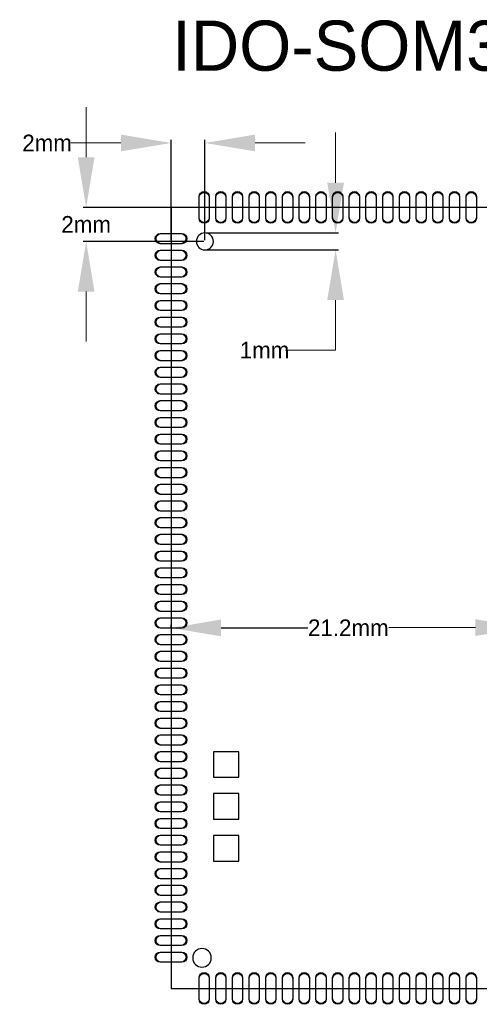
# Model space of a CAD drawing. Extents: x -7 to 161, y -5 to 58.
# Tile 7 of 13: x 90 to 118, y 0 to 58. Entities that reach past the tile are written whole.
import ezdxf

# ---------------------------------------------------------------- set-up
doc = ezdxf.new("R2010")
doc.units = 0
doc.header["$MEASUREMENT"] = 0
doc.layers.get('0').update_dxf_attribs({"linetype": 'CONTINUOUS'})
doc.layers.get('Defpoints').update_dxf_attribs({"linetype": 'CONTINUOUS'})
for name, color, linetype in [('BG_OUTLINE', 6, 'CONTINUOUS'), ('BG_SILKSCREEN_BOTTOM', 7, 'CONTINUOUS'), ('PIN_BOTTOM', 254, 'CONTINUOUS'), ('PIN_SOLDERMASK_BOTTOM', 254, 'CONTINUOUS')]:
    doc.layers.add(name, color=color, linetype=linetype)
doc.dimstyles.get("Standard").update_dxf_attribs({"dimtxt": 0.18, "dimasz": 0.18, "dimexe": 0.18, "dimexo": 0.0625, "dimgap": 0.09, "dimtad": 0, "dimtih": 1, "dimtoh": 1, "dimdec": 4, "dimzin": 0, "dimdsep": 46, "dimtxsty": 'STANDARD', "dimcen": 0.09, "dimadec": 0, "dimazin": 0, "dimtfac": 1, "dimtdec": 4, "dimtofl": 0, "dimtmove": 0, "dimatfit": 3, "dimfxl": 1, "dimtolj": 1, "dimtzin": 0, "dimarcsym": 0})

# ---------------------------------------------------------------- blocks, each defined once
blk = doc.blocks.new('*D18')
at = {"color": 0, "linetype": 'Continuous', "lineweight": -2, "transparency": 16777216}
for p, q in [((99.229, 22.135), (99.229, 22.258)), ((102.229, 22.082), (107.423, 22.088)), ((117.464, 22.1), (112.27, 22.094)), ((120.464, 22.16), (120.464, 22.284))]:
    blk.add_line(p, q, dxfattribs=at)
at = {"color": 0, "linetype": 'Continuous', "transparency": 16777216}
for points in [[(102.229, 22.582), (102.23, 21.582), (99.229, 22.078)], [(117.463, 22.6), (117.464, 21.6), (120.464, 22.104)]]:
    blk.add_solid(points, dxfattribs=at)
at = {"layer": 'Defpoints', "color": 0, "linetype": 'Continuous', "transparency": 16777216}
for p in [(99.229, 22.078), (99.229, 22.072), (120.464, 22.098)]:
    blk.add_point(p, dxfattribs=at)
at = {"color": 0, "linetype": 'Continuous', "transparency": 16777216, "insert": (109.847, 22.091), "char_height": 1, "attachment_point": 5}
blk.add_mtext('\\A1;21.2mm', dxfattribs=at)
blk = doc.blocks.new('*D20')
at = {"color": 0, "linetype": 'Continuous', "lineweight": -2, "transparency": 16777216}
for p, q in [((99.229, 45.275), (99.229, 51.281)), ((101.261, 45.275), (101.261, 51.281))]:
    blk.add_line(p, q, dxfattribs=at)
at = {"color": 0, "linetype": 'Continuous', "lineweight": 5, "transparency": 16777216}
for p, q in [((96.229, 51.101), (93.229, 51.101)), ((104.261, 51.101), (107.261, 51.101))]:
    blk.add_line(p, q, dxfattribs=at)
at = {"color": 0, "linetype": 'Continuous', "transparency": 16777216}
for points in [[(96.229, 51.601), (96.229, 50.601), (99.229, 51.101)], [(104.261, 51.601), (104.261, 50.601), (101.261, 51.101)]]:
    blk.add_solid(points, dxfattribs=at)
at = {"layer": 'Defpoints', "color": 0, "linetype": 'Continuous', "transparency": 16777216}
for p in [(99.229, 51.101), (99.229, 45.212), (101.261, 45.212)]:
    blk.add_point(p, dxfattribs=at)
at = {"color": 0, "linetype": 'Continuous', "transparency": 16777216, "insert": (91.806, 51.101), "char_height": 1, "attachment_point": 5}
blk.add_mtext('\\A1;2mm', dxfattribs=at)
blk = doc.blocks.new('*D21')
at = {"color": 0, "linetype": 'Continuous', "lineweight": 5, "transparency": 16777216}
for p, q in [((94.145, 50.244), (94.145, 53.244)), ((94.145, 42.212), (94.145, 39.212))]:
    blk.add_line(p, q, dxfattribs=at)
at = {"color": 0, "linetype": 'Continuous', "lineweight": -2, "transparency": 16777216}
for p, q in [((101.199, 47.244), (93.965, 47.244)), ((101.199, 45.212), (93.965, 45.212))]:
    blk.add_line(p, q, dxfattribs=at)
at = {"color": 0, "linetype": 'Continuous', "transparency": 16777216}
for points in [[(93.645, 50.244), (94.645, 50.244), (94.145, 47.244)], [(93.645, 42.212), (94.645, 42.212), (94.145, 45.212)]]:
    blk.add_solid(points, dxfattribs=at)
at = {"layer": 'Defpoints', "color": 0, "linetype": 'Continuous', "transparency": 16777216}
for p in [(94.145, 47.244), (101.261, 47.244), (101.261, 45.212)]:
    blk.add_point(p, dxfattribs=at)
at = {"color": 0, "linetype": 'Continuous', "transparency": 16777216, "insert": (94.145, 46.228), "char_height": 1, "attachment_point": 5}
blk.add_mtext('\\A1;2mm', dxfattribs=at)
blk = doc.blocks.new('*D23')
at = {"color": 0, "linetype": 'Continuous', "lineweight": 9, "transparency": 16777216}
for p, q in [((109.085, 48.72), (109.085, 51.72)), ((109.085, 41.704), (109.085, 38.704)), ((109.085, 38.704), (106.085, 38.704))]:
    blk.add_line(p, q, dxfattribs=at)
at = {"color": 0, "linetype": 'Continuous', "lineweight": -2, "transparency": 16777216}
for p, q in [((101.324, 45.72), (109.265, 45.72)), ((101.324, 44.704), (109.265, 44.704))]:
    blk.add_line(p, q, dxfattribs=at)
at = {"color": 0, "linetype": 'Continuous', "transparency": 16777216}
for points in [[(108.585, 48.72), (109.585, 48.72), (109.085, 45.72)], [(108.585, 41.704), (109.585, 41.704), (109.085, 44.704)]]:
    blk.add_solid(points, dxfattribs=at)
at = {"layer": 'Defpoints', "color": 0, "linetype": 'Continuous', "transparency": 16777216}
for p in [(101.261, 45.72), (101.261, 44.704), (109.085, 44.704)]:
    blk.add_point(p, dxfattribs=at)
at = {"color": 0, "linetype": 'Continuous', "transparency": 16777216, "insert": (104.828, 38.704), "char_height": 1, "attachment_point": 5}
blk.add_mtext('\\A1;1mm', dxfattribs=at)

msp = doc.modelspace()

# ---------------------------------------------------------------- linework, layer by layer
at = {"layer": 'BG_OUTLINE'}
msp.add_lwpolyline([(99.22946, 0.508), (160.18946, 0.508), (160.18946, 47.244), (99.22946, 47.244), (99.22946, 0.508)], dxfattribs=at)
msp.add_lwpolyline([(99.22946, 0.508), (160.18946, 0.508), (160.18946, 47.244), (99.22946, 47.244), (99.22946, 0.508)], dxfattribs=at)
msp.add_lwpolyline([(101.76946, 45.212, 1), (100.75346, 45.212, 1), (101.76946, 45.212)], format="xyb", dxfattribs=at)
msp.add_lwpolyline([(101.76946, 45.212, 1), (100.75346, 45.212, 1), (101.76946, 45.212)], format="xyb", dxfattribs=at)
at = {"layer": 'BG_SILKSCREEN_BOTTOM'}
msp.add_lwpolyline([(101.64119, 2.3368, 1), (100.52613, 2.3368, 1)], format="xyb", close=True, dxfattribs=at)
at = {"layer": 'PIN_BOTTOM'}
for points in [[(100.90586, 46.64875), (100.90586, 47.83925, -1), (101.51546, 47.83925), (101.51546, 46.64875, -1)], [(101.90585, 46.64875), (101.90585, 47.83925, -1), (102.51545, 47.83925), (102.51545, 46.64875, -1)], [(102.90585, 46.64875), (102.90585, 47.83925, -1), (103.51545, 47.83925), (103.51545, 46.64875, -1)], [(103.90585, 46.64875), (103.90585, 47.83925, -1), (104.51545, 47.83925), (104.51545, 46.64875, -1)], [(104.90585, 46.64875), (104.90585, 47.83925, -1), (105.51545, 47.83925), (105.51545, 46.64875, -1)], [(105.90585, 46.64875), (105.90585, 47.83925, -1), (106.51545, 47.83925), (106.51545, 46.64875, -1)], [(106.90584, 46.64875), (106.90584, 47.83925, -1), (107.51544, 47.83925), (107.51544, 46.64875, -1)], [(107.90584, 46.64875), (107.90584, 47.83925, -1), (108.51544, 47.83925), (108.51544, 46.64875, -1)], [(108.90584, 46.64875), (108.90584, 47.83925, -1), (109.51544, 47.83925), (109.51544, 46.64875, -1)], [(109.90584, 46.64875), (109.90584, 47.83925, -1), (110.51544, 47.83925), (110.51544, 46.64875, -1)], [(110.90584, 46.64875), (110.90584, 47.83925, -1), (111.51544, 47.83925), (111.51544, 46.64875, -1)], [(111.90583, 46.64875), (111.90583, 47.83925, -1), (112.51543, 47.83925), (112.51543, 46.64875, -1)], [(112.90583, 46.64875), (112.90583, 47.83925, -1), (113.51543, 47.83925), (113.51543, 46.64875, -1)], [(113.90583, 46.64875), (113.90583, 47.83925, -1), (114.51543, 47.83925), (114.51543, 46.64875, -1)], [(114.90583, 46.64875), (114.90583, 47.83925, -1), (115.51543, 47.83925), (115.51543, 46.64875, -1)], [(115.90583, 46.64875), (115.90583, 47.83925, -1), (116.51543, 47.83925), (116.51543, 46.64875, -1)], [(116.90582, 46.64875), (116.90582, 47.83925, -1), (117.51542, 47.83925), (117.51542, 46.64875, -1)], [(99.8247, 45.0723), (98.63421, 45.0723, -1), (98.63421, 45.6819), (99.8247, 45.6819, -1)], [(99.8247, 44.0723), (98.63421, 44.0723, -1), (98.63421, 44.6819), (99.8247, 44.6819, -1)], [(99.8247, 43.0723), (98.63421, 43.0723, -1), (98.63421, 43.6819), (99.8247, 43.6819, -1)], [(99.8247, 42.07231), (98.63421, 42.07231, -1), (98.63421, 42.68191), (99.8247, 42.68191, -1)], [(99.8247, 41.07231), (98.63421, 41.07231, -1), (98.63421, 41.68191), (99.8247, 41.68191, -1)], [(99.8247, 40.07231), (98.63421, 40.07231, -1), (98.63421, 40.68191), (99.8247, 40.68191, -1)], [(99.8247, 39.07231), (98.63421, 39.07231, -1), (98.63421, 39.68191), (99.8247, 39.68191, -1)], [(99.8247, 38.07231), (98.63421, 38.07231, -1), (98.63421, 38.68191), (99.8247, 38.68191, -1)], [(99.8247, 37.07232), (98.63421, 37.07232, -1), (98.63421, 37.68192), (99.8247, 37.68192, -1)], [(99.8247, 36.07232), (98.63421, 36.07232, -1), (98.63421, 36.68192), (99.8247, 36.68192, -1)], [(99.8247, 35.07232), (98.63421, 35.07232, -1), (98.63421, 35.68192), (99.8247, 35.68192, -1)], [(99.8247, 34.07232), (98.63421, 34.07232, -1), (98.63421, 34.68192), (99.8247, 34.68192, -1)], [(99.8247, 33.07232), (98.63421, 33.07232, -1), (98.63421, 33.68192), (99.8247, 33.68192, -1)], [(99.8247, 32.07233), (98.63421, 32.07233, -1), (98.63421, 32.68193), (99.8247, 32.68193, -1)], [(99.8247, 31.07233), (98.63421, 31.07233, -1), (98.63421, 31.68193), (99.8247, 31.68193, -1)], [(99.8247, 30.07233), (98.63421, 30.07233, -1), (98.63421, 30.68193), (99.8247, 30.68193, -1)], [(99.8247, 29.07233), (98.63421, 29.07233, -1), (98.63421, 29.68193), (99.8247, 29.68193, -1)], [(99.8247, 28.07233), (98.63421, 28.07233, -1), (98.63421, 28.68193), (99.8247, 28.68193, -1)], [(99.8247, 27.07234), (98.63421, 27.07234, -1), (98.63421, 27.68194), (99.8247, 27.68194, -1)], [(99.8247, 26.07234), (98.63421, 26.07234, -1), (98.63421, 26.68194), (99.8247, 26.68194, -1)], [(99.8247, 25.07234), (98.63421, 25.07234, -1), (98.63421, 25.68194), (99.8247, 25.68194, -1)], [(99.8247, 24.07234), (98.63421, 24.07234, -1), (98.63421, 24.68194), (99.8247, 24.68194, -1)], [(99.8247, 23.07234), (98.63421, 23.07234, -1), (98.63421, 23.68194), (99.8247, 23.68194, -1)], [(99.8247, 22.07235), (98.63421, 22.07235, -1), (98.63421, 22.68195), (99.8247, 22.68195, -1)], [(99.8247, 21.07235), (98.63421, 21.07235, -1), (98.63421, 21.68195), (99.8247, 21.68195, -1)], [(99.8247, 20.07235), (98.63421, 20.07235, -1), (98.63421, 20.68195), (99.8247, 20.68195, -1)], [(99.8247, 19.07235), (98.63421, 19.07235, -1), (98.63421, 19.68195), (99.8247, 19.68195, -1)], [(99.8247, 18.07235), (98.63421, 18.07235, -1), (98.63421, 18.68195), (99.8247, 18.68195, -1)], [(99.8247, 17.07236), (98.63421, 17.07236, -1), (98.63421, 17.68196), (99.8247, 17.68196, -1)], [(99.8247, 16.07236), (98.63421, 16.07236, -1), (98.63421, 16.68196), (99.8247, 16.68196, -1)], [(99.8247, 15.07236), (98.63421, 15.07236, -1), (98.63421, 15.68196), (99.8247, 15.68196, -1)], [(99.8247, 14.07236), (98.63421, 14.07236, -1), (98.63421, 14.68196), (99.8247, 14.68196, -1)], [(99.8247, 13.07236), (98.63421, 13.07236, -1), (98.63421, 13.68196), (99.8247, 13.68196, -1)], [(99.8247, 12.07237), (98.63421, 12.07237, -1), (98.63421, 12.68197), (99.8247, 12.68197, -1)], [(99.8247, 11.07237), (98.63421, 11.07237, -1), (98.63421, 11.68197), (99.8247, 11.68197, -1)], [(99.8247, 10.07237), (98.63421, 10.07237, -1), (98.63421, 10.68197), (99.8247, 10.68197, -1)], [(99.8247, 9.07237), (98.63421, 9.07237, -1), (98.63421, 9.68197), (99.8247, 9.68197, -1)], [(99.8247, 8.07237), (98.63421, 8.07237, -1), (98.63421, 8.68197), (99.8247, 8.68197, -1)], [(99.8247, 7.07238), (98.63421, 7.07238, -1), (98.63421, 7.68198), (99.8247, 7.68198, -1)], [(99.8247, 6.07238), (98.63421, 6.07238, -1), (98.63421, 6.68198), (99.8247, 6.68198, -1)], [(99.8247, 5.07238), (98.63421, 5.07238, -1), (98.63421, 5.68198), (99.8247, 5.68198, -1)], [(99.8247, 4.07238), (98.63421, 4.07238, -1), (98.63421, 4.68198), (99.8247, 4.68198, -1)], [(99.8247, 3.07238), (98.63421, 3.07238, -1), (98.63421, 3.68198), (99.8247, 3.68198, -1)], [(99.8247, 2.07239), (98.63421, 2.07239, -1), (98.63421, 2.68199), (99.8247, 2.68199, -1)], [(101.51546, 1.10325), (101.51546, -0.08725, -1), (100.90586, -0.08725), (100.90586, 1.10325, -1)], [(102.51545, 1.10325), (102.51545, -0.08725, -1), (101.90585, -0.08725), (101.90585, 1.10325, -1)], [(103.51545, 1.10325), (103.51545, -0.08725, -1), (102.90585, -0.08725), (102.90585, 1.10325, -1)], [(104.51545, 1.10325), (104.51545, -0.08725, -1), (103.90585, -0.08725), (103.90585, 1.10325, -1)], [(105.51545, 1.10325), (105.51545, -0.08725, -1), (104.90585, -0.08725), (104.90585, 1.10325, -1)], [(106.51545, 1.10325), (106.51545, -0.08725, -1), (105.90585, -0.08725), (105.90585, 1.10325, -1)], [(107.51544, 1.10325), (107.51544, -0.08725, -1), (106.90584, -0.08725), (106.90584, 1.10325, -1)], [(108.51544, 1.10325), (108.51544, -0.08725, -1), (107.90584, -0.08725), (107.90584, 1.10325, -1)], [(109.51544, 1.10325), (109.51544, -0.08725, -1), (108.90584, -0.08725), (108.90584, 1.10325, -1)], [(110.51544, 1.10325), (110.51544, -0.08725, -1), (109.90584, -0.08725), (109.90584, 1.10325, -1)], [(111.51544, 1.10325), (111.51544, -0.08725, -1), (110.90584, -0.08725), (110.90584, 1.10325, -1)], [(112.51543, 1.10325), (112.51543, -0.08725, -1), (111.90583, -0.08725), (111.90583, 1.10325, -1)], [(113.51543, 1.10325), (113.51543, -0.08725, -1), (112.90583, -0.08725), (112.90583, 1.10325, -1)], [(114.51543, 1.10325), (114.51543, -0.08725, -1), (113.90583, -0.08725), (113.90583, 1.10325, -1)], [(115.51543, 1.10325), (115.51543, -0.08725, -1), (114.90583, -0.08725), (114.90583, 1.10325, -1)], [(116.51543, 1.10325), (116.51543, -0.08725, -1), (115.90583, -0.08725), (115.90583, 1.10325, -1)], [(117.51542, 1.10325), (117.51542, -0.08725, -1), (116.90582, -0.08725), (116.90582, 1.10325, -1)]]:
    msp.add_lwpolyline(points, format="xyb", close=True, dxfattribs=at)
at = {"layer": 'PIN_SOLDERMASK_BOTTOM'}
for points in [[(100.90586, 46.59884), (100.90586, 47.88916, -1), (101.51546, 47.88916), (101.51546, 46.59884, -1)], [(101.90585, 46.59884), (101.90585, 47.88916, -1), (102.51545, 47.88916), (102.51545, 46.59884, -1)], [(102.90585, 46.59884), (102.90585, 47.88916, -1), (103.51545, 47.88916), (103.51545, 46.59884, -1)], [(103.90585, 46.59884), (103.90585, 47.88916, -1), (104.51545, 47.88916), (104.51545, 46.59884, -1)], [(104.90585, 46.59884), (104.90585, 47.88916, -1), (105.51545, 47.88916), (105.51545, 46.59884, -1)], [(105.90585, 46.59884), (105.90585, 47.88916, -1), (106.51545, 47.88916), (106.51545, 46.59884, -1)], [(106.90584, 46.59884), (106.90584, 47.88916, -1), (107.51544, 47.88916), (107.51544, 46.59884, -1)], [(107.90584, 46.59884), (107.90584, 47.88916, -1), (108.51544, 47.88916), (108.51544, 46.59884, -1)], [(108.90584, 46.59884), (108.90584, 47.88916, -1), (109.51544, 47.88916), (109.51544, 46.59884, -1)], [(109.90584, 46.59884), (109.90584, 47.88916, -1), (110.51544, 47.88916), (110.51544, 46.59884, -1)], [(110.90584, 46.59884), (110.90584, 47.88916, -1), (111.51544, 47.88916), (111.51544, 46.59884, -1)], [(111.90583, 46.59884), (111.90583, 47.88916, -1), (112.51543, 47.88916), (112.51543, 46.59884, -1)], [(112.90583, 46.59884), (112.90583, 47.88916, -1), (113.51543, 47.88916), (113.51543, 46.59884, -1)], [(113.90583, 46.59884), (113.90583, 47.88916, -1), (114.51543, 47.88916), (114.51543, 46.59884, -1)], [(114.90583, 46.59884), (114.90583, 47.88916, -1), (115.51543, 47.88916), (115.51543, 46.59884, -1)], [(115.90583, 46.59884), (115.90583, 47.88916, -1), (116.51543, 47.88916), (116.51543, 46.59884, -1)], [(116.90582, 46.59884), (116.90582, 47.88916, -1), (117.51542, 47.88916), (117.51542, 46.59884, -1)], [(99.87462, 45.0723), (98.5843, 45.0723, -1), (98.5843, 45.6819), (99.87462, 45.6819, -1)], [(99.87462, 44.0723), (98.5843, 44.0723, -1), (98.5843, 44.6819), (99.87462, 44.6819, -1)], [(99.87462, 43.0723), (98.5843, 43.0723, -1), (98.5843, 43.6819), (99.87462, 43.6819, -1)], [(99.87462, 42.07231), (98.5843, 42.07231, -1), (98.5843, 42.68191), (99.87462, 42.68191, -1)], [(99.87462, 41.07231), (98.5843, 41.07231, -1), (98.5843, 41.68191), (99.87462, 41.68191, -1)], [(99.87462, 40.07231), (98.5843, 40.07231, -1), (98.5843, 40.68191), (99.87462, 40.68191, -1)], [(99.87462, 39.07231), (98.5843, 39.07231, -1), (98.5843, 39.68191), (99.87462, 39.68191, -1)], [(99.87462, 38.07231), (98.5843, 38.07231, -1), (98.5843, 38.68191), (99.87462, 38.68191, -1)], [(99.87462, 37.07232), (98.5843, 37.07232, -1), (98.5843, 37.68192), (99.87462, 37.68192, -1)], [(99.87462, 36.07232), (98.5843, 36.07232, -1), (98.5843, 36.68192), (99.87462, 36.68192, -1)], [(99.87462, 35.07232), (98.5843, 35.07232, -1), (98.5843, 35.68192), (99.87462, 35.68192, -1)], [(99.87462, 34.07232), (98.5843, 34.07232, -1), (98.5843, 34.68192), (99.87462, 34.68192, -1)], [(99.87462, 33.07232), (98.5843, 33.07232, -1), (98.5843, 33.68192), (99.87462, 33.68192, -1)], [(99.87462, 32.07233), (98.5843, 32.07233, -1), (98.5843, 32.68193), (99.87462, 32.68193, -1)], [(99.87462, 31.07233), (98.5843, 31.07233, -1), (98.5843, 31.68193), (99.87462, 31.68193, -1)], [(99.87462, 30.07233), (98.5843, 30.07233, -1), (98.5843, 30.68193), (99.87462, 30.68193, -1)], [(99.87462, 29.07233), (98.5843, 29.07233, -1), (98.5843, 29.68193), (99.87462, 29.68193, -1)], [(99.87462, 28.07233), (98.5843, 28.07233, -1), (98.5843, 28.68193), (99.87462, 28.68193, -1)], [(99.87462, 27.07234), (98.5843, 27.07234, -1), (98.5843, 27.68194), (99.87462, 27.68194, -1)], [(99.87462, 26.07234), (98.5843, 26.07234, -1), (98.5843, 26.68194), (99.87462, 26.68194, -1)], [(99.87462, 25.07234), (98.5843, 25.07234, -1), (98.5843, 25.68194), (99.87462, 25.68194, -1)], [(99.87462, 24.07234), (98.5843, 24.07234, -1), (98.5843, 24.68194), (99.87462, 24.68194, -1)], [(99.87462, 23.07234), (98.5843, 23.07234, -1), (98.5843, 23.68194), (99.87462, 23.68194, -1)], [(99.87462, 22.07235), (98.5843, 22.07235, -1), (98.5843, 22.68195), (99.87462, 22.68195, -1)], [(99.87462, 21.07235), (98.5843, 21.07235, -1), (98.5843, 21.68195), (99.87462, 21.68195, -1)], [(99.87462, 20.07235), (98.5843, 20.07235, -1), (98.5843, 20.68195), (99.87462, 20.68195, -1)], [(99.87462, 19.07235), (98.5843, 19.07235, -1), (98.5843, 19.68195), (99.87462, 19.68195, -1)], [(99.87462, 18.07235), (98.5843, 18.07235, -1), (98.5843, 18.68195), (99.87462, 18.68195, -1)], [(99.87462, 17.07236), (98.5843, 17.07236, -1), (98.5843, 17.68196), (99.87462, 17.68196, -1)], [(99.87462, 16.07236), (98.5843, 16.07236, -1), (98.5843, 16.68196), (99.87462, 16.68196, -1)], [(99.87462, 15.07236), (98.5843, 15.07236, -1), (98.5843, 15.68196), (99.87462, 15.68196, -1)], [(99.87462, 14.07236), (98.5843, 14.07236, -1), (98.5843, 14.68196), (99.87462, 14.68196, -1)], [(99.87462, 13.07236), (98.5843, 13.07236, -1), (98.5843, 13.68196), (99.87462, 13.68196, -1)], [(99.87462, 12.07237), (98.5843, 12.07237, -1), (98.5843, 12.68197), (99.87462, 12.68197, -1)], [(99.87462, 11.07237), (98.5843, 11.07237, -1), (98.5843, 11.68197), (99.87462, 11.68197, -1)], [(99.87462, 10.07237), (98.5843, 10.07237, -1), (98.5843, 10.68197), (99.87462, 10.68197, -1)], [(99.87462, 9.07237), (98.5843, 9.07237, -1), (98.5843, 9.68197), (99.87462, 9.68197, -1)], [(99.87462, 8.07237), (98.5843, 8.07237, -1), (98.5843, 8.68197), (99.87462, 8.68197, -1)], [(99.87462, 7.07238), (98.5843, 7.07238, -1), (98.5843, 7.68198), (99.87462, 7.68198, -1)], [(99.87462, 6.07238), (98.5843, 6.07238, -1), (98.5843, 6.68198), (99.87462, 6.68198, -1)], [(99.87462, 5.07238), (98.5843, 5.07238, -1), (98.5843, 5.68198), (99.87462, 5.68198, -1)], [(99.87462, 4.07238), (98.5843, 4.07238, -1), (98.5843, 4.68198), (99.87462, 4.68198, -1)], [(99.87462, 3.07238), (98.5843, 3.07238, -1), (98.5843, 3.68198), (99.87462, 3.68198, -1)], [(99.87462, 2.07239), (98.5843, 2.07239, -1), (98.5843, 2.68199), (99.87462, 2.68199, -1)], [(101.51546, 1.15316), (101.51546, -0.13716, -1), (100.90586, -0.13716), (100.90586, 1.15316, -1)], [(102.51545, 1.15316), (102.51545, -0.13716, -1), (101.90585, -0.13716), (101.90585, 1.15316, -1)], [(103.51545, 1.15316), (103.51545, -0.13716, -1), (102.90585, -0.13716), (102.90585, 1.15316, -1)], [(104.51545, 1.15316), (104.51545, -0.13716, -1), (103.90585, -0.13716), (103.90585, 1.15316, -1)], [(105.51545, 1.15316), (105.51545, -0.13716, -1), (104.90585, -0.13716), (104.90585, 1.15316, -1)], [(106.51545, 1.15316), (106.51545, -0.13716, -1), (105.90585, -0.13716), (105.90585, 1.15316, -1)], [(107.51544, 1.15316), (107.51544, -0.13716, -1), (106.90584, -0.13716), (106.90584, 1.15316, -1)], [(108.51544, 1.15316), (108.51544, -0.13716, -1), (107.90584, -0.13716), (107.90584, 1.15316, -1)], [(109.51544, 1.15316), (109.51544, -0.13716, -1), (108.90584, -0.13716), (108.90584, 1.15316, -1)], [(110.51544, 1.15316), (110.51544, -0.13716, -1), (109.90584, -0.13716), (109.90584, 1.15316, -1)], [(111.51544, 1.15316), (111.51544, -0.13716, -1), (110.90584, -0.13716), (110.90584, 1.15316, -1)], [(112.51543, 1.15316), (112.51543, -0.13716, -1), (111.90583, -0.13716), (111.90583, 1.15316, -1)], [(113.51543, 1.15316), (113.51543, -0.13716, -1), (112.90583, -0.13716), (112.90583, 1.15316, -1)], [(114.51543, 1.15316), (114.51543, -0.13716, -1), (113.90583, -0.13716), (113.90583, 1.15316, -1)], [(115.51543, 1.15316), (115.51543, -0.13716, -1), (114.90583, -0.13716), (114.90583, 1.15316, -1)], [(116.51543, 1.15316), (116.51543, -0.13716, -1), (115.90583, -0.13716), (115.90583, 1.15316, -1)], [(117.51542, 1.15316), (117.51542, -0.13716, -1), (116.90582, -0.13716), (116.90582, 1.15316, -1)]]:
    msp.add_lwpolyline(points, format="xyb", close=True, dxfattribs=at)
for points in [[(103.29346, 13.15212), (103.29346, 14.67612), (101.76946, 14.67612), (101.76946, 13.15212)], [(103.29346, 10.6426), (103.29346, 12.1666), (101.76946, 12.1666), (101.76946, 10.6426)], [(103.29346, 8.13308), (103.29346, 9.65708), (101.76946, 9.65708), (101.76946, 8.13308)]]:
    msp.add_lwpolyline(points, close=True, dxfattribs=at)

# ---------------------------------------------------------------- texts
at = {"linetype": 'Continuous', "insert": (99.30037, 58.42491), "char_height": 3, "attachment_point": 1}
msp.add_mtext_dynamic_manual_height_columns('IDO-SOM3568-V1-BOTTOM', width=10.5971553, gutter_width=1, heights=[0], dxfattribs=at)

# ---------------------------------------------------------------- dimensions: what is measured, and where the dimension line sits
at = {"linetype": 'Continuous'}
for base, p1, p2, text, override, picture, middle in [((94.14471, 47.244), (101.26146, 45.212), (101.26146, 47.244), '2mm', {"dimtxt": 1, "dimasz": 3, "dimlwd": 5}, '*D21', (94.14471, 46.228)), ((109.08512, 44.704), (101.26146, 45.72), (101.26146, 44.704), '1mm', {"dimtxt": 1, "dimasz": 3, "dimlwd": 9}, '*D23', (104.82845, 38.704))]:
    dim = msp.add_linear_dim(base=base, p1=p1, p2=p2, angle=90, text=text, dimstyle='Standard', override=override, dxfattribs=at)
    dim.commit()
    dim.dimension.update_dxf_attribs({"geometry": picture, "text_midpoint": middle})
dim = msp.add_linear_dim(base=(99.22946, 51.1005), p1=(101.26146, 45.212), p2=(99.22946, 45.212), text='2mm', dimstyle='Standard', override={"dimtxt": 1, "dimasz": 3, "dimlwd": 5}, dxfattribs=at)
dim.commit()
dim.dimension.update_dxf_attribs({"geometry": '*D20', "text_midpoint": (91.80612, 51.1005)})
dim = msp.add_aligned_dim(p1=(120.46386, 22.098), p2=(99.22946, 22.07235), distance=-0.00572, text='21.2mm', dimstyle='Standard', override={"dimtxt": 1, "dimasz": 3}, dxfattribs=at)
dim.commit()
dim.dimension.update_dxf_attribs({"geometry": '*D18', "text_midpoint": (109.84665, 22.09089)})

doc.saveas('drawing.dxf')
